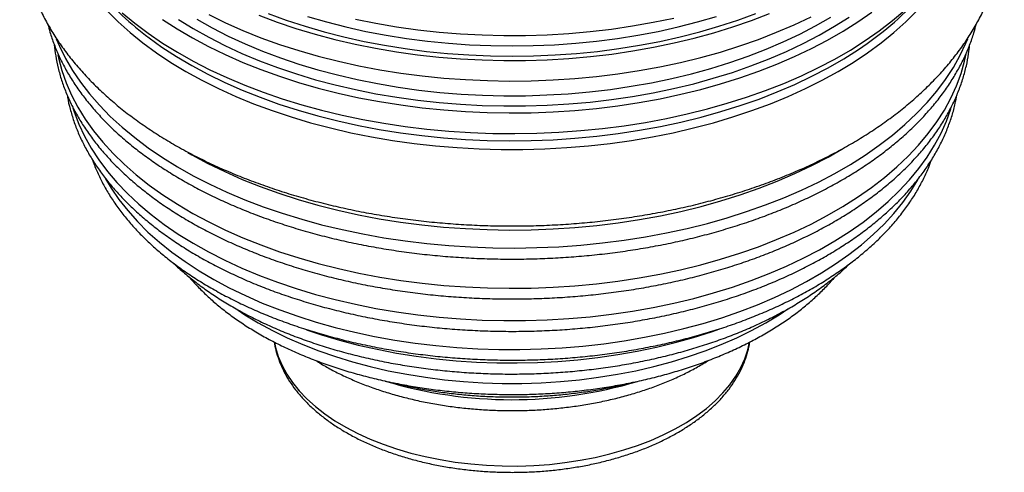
# Paper-space layout '_Isométrica' of a CAD drawing. Header units: millimetres. Extents: x -165 to 165, y -37 to 406.
# Tile 1 of 3: x -165 to 165, y -37 to 115. Entities that reach past the tile are written whole.
import ezdxf

# ---------------------------------------------------------------- set-up
doc = ezdxf.new("R2010")
doc.units = ezdxf.units.MM

psp = doc.layouts.new('_Isométrica')

# ---------------------------------------------------------------- linework, layer by layer
at = {"color": 8, "linetype": 'Continuous', "lineweight": 25, "flags": 128}
for points in [[(-135.78, 118.24), (-132.1, 114.56), (-128.12, 110.98), (-123.85, 107.52), (-119.29, 104.18), (-114.47, 100.97), (-109.39, 97.89), (-104.06, 94.96), (-98.5, 92.17), (-92.71, 89.55), (-86.71, 87.08), (-80.52, 84.78), (-74.14, 82.66), (-67.6, 80.71), (-60.9, 78.94), (-54.06, 77.36), (-47.11, 75.97), (-40.04, 74.77), (-32.88, 73.77), (-25.65, 72.97), (-18.37, 72.36), (-11.04, 71.96), (-3.68, 71.76), (3.68, 71.76), (11.04, 71.96), (18.37, 72.36), (25.65, 72.97), (32.88, 73.77), (40.04, 74.77), (47.11, 75.97), (54.06, 77.36), (60.9, 78.94), (67.6, 80.71), (74.14, 82.66), (80.52, 84.78), (86.71, 87.08), (92.71, 89.55), (98.5, 92.17), (104.06, 94.96), (109.39, 97.89), (114.47, 100.97), (119.29, 104.18), (123.85, 107.52), (128.12, 110.98), (132.1, 114.56), (135.78, 118.24)], [(-130.83, 117.65), (-126.6, 114.14), (-122.08, 110.75), (-117.29, 107.48), (-112.24, 104.35), (-106.94, 101.36), (-101.4, 98.52), (-95.63, 95.84), (-89.65, 93.31), (-83.47, 90.95), (-77.1, 88.76), (-70.57, 86.74), (-63.87, 84.91), (-57.03, 83.26), (-50.07, 81.8), (-42.99, 80.53), (-35.81, 79.46), (-28.56, 78.58), (-21.24, 77.9), (-13.88, 77.42), (-6.48, 77.14), (0.93, 77.07), (8.33, 77.19), (15.72, 77.52), (23.08, 78.05), (30.38, 78.78), (37.62, 79.71), (44.77, 80.83), (51.82, 82.15), (58.75, 83.66), (65.56, 85.35), (72.22, 87.23), (78.71, 89.29), (85.03, 91.52), (91.17, 93.92), (97.09, 96.49), (102.81, 99.22), (108.29, 102.1), (113.53, 105.12), (118.52, 108.29), (123.24, 111.58), (127.69, 115.01), (131.85, 118.55)], [(-117.24, 115.42), (-112.35, 112.24), (-107.21, 109.2), (-101.82, 106.31), (-96.2, 103.57), (-90.36, 100.98), (-84.31, 98.57), (-78.06, 96.32), (-71.64, 94.24), (-65.05, 92.35), (-58.31, 90.64), (-51.43, 89.12), (-44.44, 87.8), (-37.35, 86.66), (-30.17, 85.73), (-22.92, 84.99), (-15.62, 84.46), (-8.28, 84.13), (-0.92, 84), (6.44, 84.08), (13.78, 84.36), (21.1, 84.84), (28.36, 85.53), (35.56, 86.41), (42.68, 87.5), (49.7, 88.77), (56.6, 90.25), (63.37, 91.91), (70, 93.75), (76.47, 95.78), (82.76, 97.99), (88.86, 100.36), (94.76, 102.91), (100.44, 105.61), (105.89, 108.47), (111.09, 111.47), (116.04, 114.62), (120.72, 117.89)], [(-111.92, 115.41), (-106.97, 112.33), (-101.76, 109.4), (-96.31, 106.61), (-90.63, 103.98), (-84.73, 101.52), (-78.64, 99.22), (-72.36, 97.1), (-65.9, 95.15), (-59.29, 93.39), (-52.54, 91.82), (-45.67, 90.44), (-38.69, 89.25), (-31.61, 88.26), (-24.46, 87.48), (-17.25, 86.89), (-10, 86.51), (-2.73, 86.33), (4.55, 86.35), (11.82, 86.58), (19.06, 87.02), (26.25, 87.65), (33.39, 88.49), (40.44, 89.53), (47.4, 90.77), (54.24, 92.2), (60.96, 93.82), (67.53, 95.62), (73.94, 97.61), (80.18, 99.78), (86.23, 102.12), (92.07, 104.63), (97.69, 107.29), (103.08, 110.12), (108.23, 113.09), (113.12, 116.2)], [(-105.72, 115.47), (-100.57, 112.56), (-95.18, 109.81), (-89.57, 107.21), (-83.74, 104.78), (-77.72, 102.51), (-71.51, 100.41), (-65.13, 98.49), (-58.6, 96.75), (-51.93, 95.19), (-45.13, 93.83), (-38.23, 92.66), (-31.24, 91.68), (-24.17, 90.9), (-17.05, 90.32), (-9.89, 89.94), (-2.7, 89.76), (4.5, 89.79), (11.68, 90.02), (18.84, 90.45), (25.95, 91.08), (33, 91.9), (39.97, 92.93), (46.84, 94.15), (53.61, 95.56), (60.25, 97.16), (66.74, 98.95), (73.08, 100.92), (79.24, 103.06), (85.22, 105.37), (90.99, 107.85), (96.55, 110.49), (101.88, 113.28), (106.97, 116.21)], [(-101.72, 117.01), (-96.11, 114.27), (-90.27, 111.69), (-84.22, 109.27), (-77.98, 107.02), (-71.56, 104.95), (-64.98, 103.06), (-58.25, 101.36), (-51.38, 99.84), (-44.4, 98.51), (-37.31, 97.38), (-30.14, 96.45), (-22.89, 95.71), (-15.6, 95.18), (-8.27, 94.85), (-0.92, 94.72), (6.43, 94.8), (13.77, 95.08), (21.08, 95.56), (28.33, 96.24), (35.52, 97.13), (42.63, 98.21), (49.65, 99.49), (56.54, 100.96), (63.31, 102.62), (69.93, 104.46), (76.39, 106.49), (82.68, 108.69), (88.78, 111.07), (94.67, 113.61), (100.34, 116.31)], [(-84.94, 116.83), (-78.83, 114.53), (-72.53, 112.4), (-66.06, 110.45), (-59.44, 108.69), (-52.67, 107.11), (-45.78, 105.73), (-38.78, 104.54), (-31.69, 103.55), (-24.52, 102.76), (-17.29, 102.17), (-10.03, 101.79), (-2.74, 101.61), (4.56, 101.63), (11.85, 101.86), (19.1, 102.3), (26.32, 102.94), (33.47, 103.78), (40.54, 104.82), (47.51, 106.06), (54.37, 107.49), (61.11, 109.11), (67.69, 110.92), (74.12, 112.92), (80.37, 115.09), (86.43, 117.44)], [(-81.84, 117.38), (-75.73, 115.15), (-69.44, 113.09), (-62.98, 111.21), (-56.37, 109.52), (-49.63, 108.02), (-42.76, 106.71), (-35.79, 105.6), (-28.74, 104.68), (-21.61, 103.97), (-14.44, 103.46), (-7.23, 103.15), (0, 103.05), (7.23, 103.15), (14.44, 103.46), (21.61, 103.97), (28.74, 104.68), (35.79, 105.6), (42.76, 106.71), (49.63, 108.02), (56.37, 109.52), (62.98, 111.21), (69.44, 113.09), (75.73, 115.15), (81.84, 117.38)], [(-68.62, 116.41), (-62.23, 114.55), (-55.7, 112.88), (-49.04, 111.4), (-42.25, 110.1), (-35.37, 109), (-28.4, 108.1), (-21.36, 107.4), (-14.27, 106.89), (-7.14, 106.59), (0, 106.49), (7.14, 106.59), (14.27, 106.89), (21.36, 107.4), (28.4, 108.1), (35.37, 109), (42.25, 110.1), (49.04, 111.4), (55.7, 112.88), (62.23, 114.55), (68.62, 116.41)], [(-52.56, 115.51), (-45.68, 114.13), (-38.7, 112.94), (-31.62, 111.95), (-24.47, 111.16), (-17.26, 110.57), (-10.01, 110.19), (-2.73, 110.01), (4.55, 110.04), (11.82, 110.27), (19.06, 110.7), (26.26, 111.34), (33.4, 112.18), (40.45, 113.22), (47.41, 114.45), (54.26, 115.88)], [(-121.75, 109.21), (-117.44, 106.13), (-112.55, 102.94), (-107.4, 99.9), (-102, 97), (-96.37, 94.25), (-90.51, 91.66), (-84.45, 89.24), (-78.2, 86.99), (-71.76, 84.91), (-65.16, 83.02), (-58.41, 81.31), (-51.52, 79.78), (-44.52, 78.45), (-37.41, 77.32), (-30.22, 76.38), (-22.96, 75.65), (-15.64, 75.11), (-8.29, 74.78), (-0.92, 74.65), (6.45, 74.73), (13.81, 75.01), (21.13, 75.49), (28.41, 76.18), (35.62, 77.07), (42.75, 78.15), (49.78, 79.43), (56.7, 80.91), (63.48, 82.57), (70.12, 84.42), (76.6, 86.45), (82.91, 88.66), (89.02, 91.04), (94.93, 93.59), (100.61, 96.3), (106.07, 99.16), (111.29, 102.17), (116.24, 105.32), (119.17, 107.33)], [(-152.9, 108.89), (-151.86, 106.44), (-149.83, 102.32), (-147.46, 98.27), (-144.77, 94.28), (-141.75, 90.37), (-138.42, 86.55), (-134.78, 82.83), (-130.83, 79.2), (-126.6, 75.69), (-122.08, 72.3), (-117.29, 69.04), (-112.24, 65.91), (-106.94, 62.92), (-101.4, 60.08), (-95.63, 57.39), (-89.65, 54.86), (-83.47, 52.5), (-77.1, 50.31), (-70.57, 48.3), (-63.87, 46.46), (-57.03, 44.81), (-50.07, 43.35), (-42.99, 42.08), (-35.81, 41.01), (-28.56, 40.13), (-21.24, 39.45), (-13.88, 38.97), (-6.48, 38.7), (0.93, 38.62), (8.33, 38.75), (15.72, 39.07), (23.08, 39.6), (30.38, 40.33), (37.62, 41.26), (44.77, 42.38), (51.82, 43.7), (58.75, 45.21), (65.56, 46.9), (72.22, 48.78), (78.71, 50.84), (85.03, 53.07), (91.17, 55.48), (97.09, 58.05), (102.81, 60.77), (108.29, 63.65), (113.53, 66.68), (118.52, 69.84), (123.24, 73.14), (127.69, 76.56), (131.85, 80.1), (135.72, 83.75), (139.28, 87.5), (142.54, 91.34), (145.47, 95.27), (148.09, 99.28), (150.37, 103.35), (152.32, 107.47), (152.91, 108.92)], [(-152.33, 103.53), (-152.11, 102.48), (-151.01, 98.28), (-149.56, 94.12), (-147.77, 90), (-145.64, 85.94), (-143.18, 81.94), (-140.39, 78.02), (-137.27, 74.17), (-133.84, 70.42), (-130.1, 66.76), (-126.06, 63.22), (-121.73, 59.78), (-117.12, 56.48), (-112.24, 53.3), (-107.11, 50.26), (-101.72, 47.37), (-96.11, 44.63), (-90.27, 42.05), (-84.22, 39.64), (-77.98, 37.39), (-71.56, 35.32), (-64.98, 33.43), (-58.25, 31.72), (-51.38, 30.2), (-44.4, 28.88), (-37.31, 27.75), (-30.14, 26.81), (-22.89, 26.08), (-15.6, 25.54), (-8.27, 25.21), (-0.92, 25.09), (6.43, 25.16), (13.77, 25.44), (21.08, 25.93), (28.33, 26.61), (35.52, 27.49), (42.63, 28.58), (49.65, 29.85), (56.54, 31.32), (63.31, 32.98), (69.93, 34.83), (76.39, 36.86), (82.68, 39.06), (88.78, 41.43), (94.67, 43.97), (100.34, 46.67), (105.78, 49.53), (110.98, 52.53), (115.93, 55.67), (120.6, 58.95), (125, 62.35), (129.12, 65.87), (132.93, 69.49), (136.44, 73.22), (139.64, 77.05), (142.51, 80.95), (145.06, 84.94), (147.27, 88.98), (149.15, 93.09), (150.68, 97.24), (151.86, 101.43), (152.46, 104.26)], [(-147.3, 85.72), (-146.86, 84.32), (-145.32, 80.21), (-143.43, 76.15), (-141.21, 72.15), (-138.65, 68.21), (-135.76, 64.36), (-132.55, 60.58), (-129.02, 56.9), (-125.19, 53.33), (-121.07, 49.87), (-116.65, 46.52), (-111.96, 43.31), (-107, 40.23), (-101.79, 37.29), (-96.34, 34.51), (-90.66, 31.88), (-84.76, 29.41), (-78.66, 27.11), (-72.38, 24.99), (-65.92, 23.05), (-59.31, 21.28), (-52.56, 19.71), (-45.68, 18.33), (-38.7, 17.14), (-31.62, 16.16), (-24.47, 15.37), (-17.26, 14.78), (-10.01, 14.4), (-2.73, 14.22), (4.55, 14.24), (11.82, 14.47), (19.06, 14.91), (26.26, 15.54), (33.4, 16.38), (40.45, 17.42), (47.41, 18.66), (54.26, 20.09), (60.98, 21.71), (67.55, 23.52), (73.97, 25.51), (80.21, 27.67), (86.25, 30.01), (92.1, 32.52), (97.72, 35.19), (103.12, 38.01), (108.27, 40.99), (113.16, 44.1), (117.78, 47.35), (122.13, 50.72), (126.18, 54.21), (129.94, 57.81), (133.38, 61.52), (136.51, 65.31), (139.32, 69.19), (141.8, 73.14), (143.94, 77.16), (145.74, 81.24), (147.19, 85.35), (147.22, 85.44)], [(-108.72, 70.67), (-107.4, 69.92), (-102, 67.02), (-96.37, 64.27), (-90.51, 61.68), (-84.45, 59.26), (-78.2, 57.01), (-71.76, 54.93), (-65.16, 53.03), (-58.41, 51.32), (-51.52, 49.8), (-44.52, 48.47), (-37.41, 47.34), (-30.22, 46.4), (-22.96, 45.66), (-15.64, 45.13), (-8.29, 44.8), (-0.92, 44.67), (6.45, 44.75), (13.81, 45.03), (21.13, 45.51), (28.41, 46.2), (35.62, 47.08), (42.75, 48.17), (49.78, 49.45), (56.7, 50.92), (63.48, 52.59), (70.12, 54.44), (76.6, 56.47), (82.91, 58.68), (89.02, 61.06), (94.93, 63.61), (100.61, 66.31), (106.07, 69.18), (110.68, 71.82)], [(-136.37, 61.86), (-134.48, 58.7), (-131.87, 54.89), (-128.93, 51.17), (-125.69, 47.53), (-122.13, 43.99), (-118.27, 40.56), (-114.13, 37.24), (-109.7, 34.04), (-105.01, 30.97), (-100.06, 28.04), (-94.87, 25.26), (-89.44, 22.63), (-83.79, 20.15), (-77.94, 17.84), (-71.9, 15.7), (-65.68, 13.74), (-59.31, 11.95), (-52.78, 10.35), (-46.13, 8.94), (-39.36, 7.72), (-32.5, 6.69), (-25.56, 5.86), (-18.56, 5.23), (-11.51, 4.8), (-4.43, 4.58), (2.66, 4.55), (9.74, 4.73), (16.8, 5.11), (23.81, 5.69), (30.77, 6.47), (37.66, 7.44), (44.45, 8.62), (51.13, 9.98), (57.69, 11.54), (64.1, 13.28), (70.36, 15.2), (76.45, 17.29), (82.35, 19.56), (88.05, 21.99), (93.53, 24.59), (98.78, 27.34), (103.8, 30.23), (108.56, 33.26), (113.05, 36.43), (117.26, 39.72), (121.19, 43.12), (124.82, 46.64), (128.15, 50.25), (131.17, 53.95), (133.86, 57.74), (136.17, 61.51)], [(-91.89, 17.74), (-89.61, 16.22), (-85.13, 13.49), (-80.39, 10.9), (-75.42, 8.47), (-70.23, 6.19), (-64.84, 4.08), (-59.25, 2.14), (-53.49, 0.37), (-47.57, -1.21), (-41.51, -2.6), (-35.34, -3.8), (-29.05, -4.81), (-22.69, -5.62), (-16.25, -6.23), (-9.77, -6.64), (-3.26, -6.84), (3.26, -6.84), (9.77, -6.64), (16.25, -6.23), (22.69, -5.62), (29.05, -4.81), (35.34, -3.8), (41.51, -2.6), (47.57, -1.21), (53.49, 0.37), (59.25, 2.14), (64.84, 4.08), (70.23, 6.19), (75.42, 8.47), (80.39, 10.9), (85.13, 13.49), (89.61, 16.22), (92.57, 18.2)], [(-68.92, 11.15), (-63.91, 9.47), (-57.83, 7.66), (-51.6, 6.04), (-45.23, 4.6), (-38.75, 3.35), (-32.16, 2.29), (-25.48, 1.44), (-18.74, 0.78), (-11.95, 0.32), (-5.13, 0.07), (1.71, 0.02), (8.54, 0.17), (15.35, 0.53), (22.12, 1.08), (28.83, 1.84), (35.46, 2.8), (42, 3.95), (48.43, 5.29), (54.73, 6.83), (60.89, 8.55), (66.88, 10.45), (69.73, 11.43)], [(-79.71, 6.95), (-79.33, 5.16), (-78.41, 2.15), (-77.16, -0.82), (-75.56, -3.74), (-73.64, -6.59), (-71.39, -9.36), (-68.83, -12.03), (-65.97, -14.61), (-62.82, -17.07), (-59.39, -19.4), (-55.71, -21.6), (-51.78, -23.65), (-47.63, -25.55), (-43.27, -27.29), (-38.71, -28.85), (-33.99, -30.24), (-29.12, -31.45), (-24.13, -32.46), (-19.03, -33.29), (-13.84, -33.92), (-8.59, -34.34), (-3.31, -34.57), (1.99, -34.6), (7.28, -34.42), (12.53, -34.04), (17.74, -33.46), (22.86, -32.69), (27.89, -31.72), (32.79, -30.56), (37.55, -29.22), (42.14, -27.69), (46.56, -26), (50.76, -24.14), (54.75, -22.13), (58.5, -19.96), (61.99, -17.66), (65.21, -15.23), (68.14, -12.69), (70.78, -10.03), (73.1, -7.29), (75.11, -4.46), (76.79, -1.56), (78.13, 1.4), (79.13, 4.41), (79.72, 7.01)]]:
    psp.add_lwpolyline(points, dxfattribs=at)
at = {"color": 7, "linetype": 'Continuous', "lineweight": 25}
for centre, radius, start, end in [((-62.86, 188.93), 99.11, 219.9808, 233.5467), ((61.28, 190.5), 101.33, 304.8417, 319.9131)]:
    psp.add_arc(centre, radius, start, end, dxfattribs=at)
at = {"color": 8, "linetype": 'Continuous', "lineweight": 25}
psp.add_arc((0.01, 135.68), 148, 253.2791, 286.5439, dxfattribs=at)
at = {"color": 7, "linetype": 'Continuous', "lineweight": 25}
for points, knots in [([(-155.7, 183.17), (-156.48, 181.72), (-158.05, 178.82), (-160.02, 174.36), (-161.7, 169.84), (-163.04, 165.29), (-164.06, 160.72), (-164.76, 156.14), (-165.14, 151.55), (-165.2, 146.97), (-164.94, 142.4), (-164.37, 137.85), (-163.48, 133.33), (-162.29, 128.84), (-160.78, 124.39), (-158.96, 119.99), (-156.84, 115.65), (-154.41, 111.36), (-151.67, 107.15), (-148.64, 103.01), (-145.3, 98.96), (-141.67, 95), (-137.75, 91.16), (-133.56, 87.43), (-129.1, 83.82), (-124.38, 80.35), (-119.42, 77.02), (-114.23, 73.84), (-108.82, 70.81), (-103.2, 67.94), (-97.39, 65.23), (-91.4, 62.7), (-85.24, 60.33), (-78.93, 58.13), (-72.47, 56.11), (-65.88, 54.27), (-59.17, 52.61), (-52.35, 51.13), (-45.44, 49.84), (-38.44, 48.73), (-31.38, 47.81), (-24.26, 47.07), (-17.1, 46.53), (-9.9, 46.17), (-2.69, 46.01), (4.52, 46.03), (11.73, 46.24), (18.92, 46.65), (26.07, 47.24), (33.17, 48.02), (40.22, 48.99), (47.19, 50.15), (54.08, 51.49), (60.87, 53.01), (67.55, 54.72), (74.11, 56.6), (80.53, 58.67), (86.81, 60.91), (92.93, 63.32), (98.88, 65.9), (104.65, 68.66), (110.23, 71.57), (115.6, 74.65), (120.76, 77.89), (125.69, 81.28), (130.37, 84.82), (134.81, 88.5), (138.97, 92.32), (142.86, 96.26), (146.46, 100.32), (149.76, 104.48), (152.75, 108.74), (155.43, 113.08), (157.79, 117.49), (159.82, 121.96), (161.53, 126.48), (162.91, 131.02), (163.97, 135.59), (164.7, 140.18), (165.11, 144.76), (165.21, 149.35), (164.98, 153.92), (164.45, 158.47), (163.6, 163), (162.43, 167.49), (160.97, 171.94), (159.17, 176.34), (157.43, 180.05), (156.18, 182.25), (155.73, 183.04)], [0, 0, 0, 0, 0.011332, 0.022699, 0.033959, 0.04512, 0.05619, 0.067184, 0.07812, 0.089019, 0.099901, 0.110783, 0.121684, 0.132627, 0.143628, 0.154706, 0.165871, 0.177133, 0.188495, 0.199958, 0.211516, 0.223161, 0.234883, 0.246667, 0.258503, 0.270376, 0.282275, 0.29419, 0.306114, 0.318036, 0.329954, 0.341863, 0.353762, 0.365649, 0.377524, 0.389386, 0.401238, 0.413078, 0.424908, 0.436729, 0.448542, 0.46035, 0.472152, 0.483951, 0.495747, 0.507543, 0.51934, 0.531138, 0.542939, 0.554745, 0.566558, 0.578377, 0.590206, 0.602045, 0.613896, 0.62576, 0.637637, 0.649529, 0.661436, 0.673358, 0.685295, 0.697245, 0.709207, 0.721176, 0.733146, 0.745111, 0.757059, 0.768981, 0.780864, 0.792694, 0.804456, 0.816136, 0.827723, 0.839209, 0.850587, 0.861859, 0.87303, 0.88411, 0.895112, 0.906054, 0.916955, 0.927838, 0.938719, 0.949617, 0.960554, 0.971548, 0.982616, 0.993771, 1, 1, 1, 1]), ([(-155.72, 113.77), (-155.5, 112.89), (-154.93, 110.62), (-153.67, 107.03), (-151.98, 102.98), (-149.96, 98.98), (-147.65, 95.04), (-145.03, 91.16), (-142.12, 87.36), (-138.92, 83.63), (-135.44, 80), (-131.68, 76.46), (-127.65, 73.03), (-123.37, 69.72), (-118.84, 66.52), (-114.06, 63.45), (-109.06, 60.5), (-103.84, 57.7), (-98.42, 55.04), (-92.8, 52.53), (-86.99, 50.17), (-81.01, 47.96), (-74.87, 45.92), (-68.58, 44.04), (-62.16, 42.32), (-55.61, 40.78), (-48.95, 39.42), (-42.2, 38.22), (-35.36, 37.21), (-28.45, 36.37), (-21.49, 35.72), (-14.48, 35.25), (-7.44, 34.97), (-0.39, 34.86), (6.66, 34.95), (13.69, 35.21), (20.7, 35.66), (27.67, 36.29), (34.59, 37.11), (41.43, 38.1), (48.2, 39.27), (54.87, 40.62), (61.43, 42.14), (67.86, 43.84), (74.17, 45.7), (80.33, 47.72), (86.32, 49.91), (92.15, 52.25), (97.79, 54.75), (103.24, 57.39), (108.49, 60.18), (113.52, 63.11), (118.32, 66.17), (122.89, 69.36), (127.21, 72.67), (131.27, 76.1), (135.07, 79.64), (138.59, 83.27), (141.83, 87), (144.79, 90.82), (147.44, 94.72), (149.8, 98.68), (151.85, 102.7), (153.58, 106.77), (154.88, 110.44), (155.47, 112.77), (155.7, 113.71)], [0, 0, 0, 0, 0.009947, 0.025447, 0.040986, 0.056571, 0.072202, 0.087878, 0.103595, 0.119348, 0.135132, 0.15094, 0.166767, 0.182607, 0.198455, 0.214309, 0.230165, 0.24602, 0.261873, 0.277723, 0.293569, 0.309411, 0.325248, 0.341081, 0.35691, 0.372735, 0.388556, 0.404374, 0.420189, 0.436002, 0.451813, 0.467622, 0.48343, 0.499238, 0.515045, 0.530853, 0.546662, 0.562471, 0.578283, 0.594096, 0.609912, 0.625731, 0.641554, 0.657381, 0.673212, 0.689047, 0.704888, 0.720734, 0.736585, 0.752441, 0.768303, 0.784168, 0.800037, 0.815907, 0.831777, 0.847642, 0.8635, 0.879346, 0.895174, 0.910979, 0.926755, 0.942493, 0.95819, 0.973841, 0.989444, 1, 1, 1, 1]), ([(-153.57, 106.9), (-153.43, 105.65), (-153.14, 103.02), (-152.31, 99.05), (-151.17, 94.98), (-149.71, 90.95), (-147.94, 86.96), (-145.87, 83.02), (-143.49, 79.14), (-140.82, 75.33), (-137.85, 71.59), (-134.59, 67.94), (-131.06, 64.38), (-127.25, 60.92), (-123.17, 57.57), (-118.84, 54.33), (-114.27, 51.21), (-109.46, 48.23), (-104.43, 45.37), (-99.18, 42.66), (-93.73, 40.09), (-88.09, 37.68), (-82.27, 35.41), (-76.29, 33.31), (-70.15, 31.36), (-63.86, 29.59), (-57.45, 27.98), (-50.92, 26.54), (-44.29, 25.28), (-37.56, 24.2), (-30.77, 23.3), (-23.9, 22.57), (-17, 22.03), (-10.05, 21.67), (-3.09, 21.5), (3.88, 21.51), (10.84, 21.7), (17.78, 22.08), (24.69, 22.65), (31.54, 23.39), (38.33, 24.31), (45.04, 25.42), (51.66, 26.7), (58.18, 28.15), (64.58, 29.78), (70.85, 31.57), (76.97, 33.54), (82.94, 35.66), (88.74, 37.94), (94.36, 40.38), (99.79, 42.96), (105.01, 45.69), (110.02, 48.56), (114.81, 51.57), (119.36, 54.7), (123.67, 57.96), (127.72, 61.33), (131.51, 64.81), (135.02, 68.4), (138.26, 72.08), (141.2, 75.85), (143.85, 79.7), (146.2, 83.61), (148.24, 87.59), (149.97, 91.61), (151.39, 95.68), (152.48, 99.77), (153.21, 103.49), (153.45, 105.84), (153.54, 106.82)], [0, 0, 0, 0, 0.0134, 0.0280953, 0.0428144, 0.0575674, 0.0723613, 0.0872, 0.102084, 0.1170114, 0.1319782, 0.1469789, 0.1620077, 0.1770584, 0.1921256, 0.2072042, 0.2222901, 0.23738, 0.2524708, 0.2675603, 0.2826473, 0.2977307, 0.3128102, 0.3278854, 0.3429563, 0.3580229, 0.3730855, 0.3881444, 0.4031999, 0.4182523, 0.4333022, 0.44835, 0.463396, 0.4784409, 0.493485, 0.5085288, 0.5235727, 0.5386172, 0.5536627, 0.5687097, 0.5837586, 0.5988099, 0.6138641, 0.6289216, 0.643983, 0.6590485, 0.6741185, 0.6891935, 0.7042735, 0.7193587, 0.7344491, 0.7495443, 0.7646438, 0.7797468, 0.7948518, 0.8099564, 0.8250576, 0.8401519, 0.8552348, 0.8703011, 0.8853449, 0.9003598, 0.9153395, 0.9302784, 0.945172, 0.9600182, 0.9748179, 0.989575, 1, 1, 1, 1]), ([(-149.24, 90.02), (-149.21, 89.78), (-148.99, 88.18), (-148.27, 85.26), (-147.08, 81.24), (-145.55, 77.27), (-143.72, 73.34), (-141.58, 69.47), (-139.14, 65.65), (-136.4, 61.91), (-133.37, 58.24), (-130.06, 54.67), (-126.46, 51.18), (-122.6, 47.8), (-118.48, 44.53), (-114.11, 41.38), (-109.49, 38.36), (-104.65, 35.46), (-99.58, 32.71), (-94.31, 30.09), (-88.83, 27.62), (-83.18, 25.3), (-77.35, 23.14), (-71.36, 21.15), (-65.22, 19.31), (-58.94, 17.64), (-52.54, 16.15), (-46.04, 14.82), (-39.44, 13.68), (-32.75, 12.71), (-26, 11.92), (-19.19, 11.32), (-12.35, 10.9), (-5.48, 10.66), (1.41, 10.6), (8.29, 10.73), (15.15, 11.05), (21.98, 11.54), (28.76, 12.22), (35.49, 13.08), (42.14, 14.13), (48.7, 15.34), (55.17, 16.74), (61.52, 18.3), (67.74, 20.04), (73.82, 21.94), (79.74, 24.01), (85.5, 26.23), (91.09, 28.61), (96.48, 31.14), (101.67, 33.81), (106.65, 36.63), (111.41, 39.58), (115.93, 42.66), (120.21, 45.87), (124.24, 49.19), (128, 52.63), (131.49, 56.17), (134.7, 59.8), (137.62, 63.52), (140.25, 67.32), (142.57, 71.19), (144.59, 75.12), (146.29, 79.1), (147.67, 83.12), (148.67, 86.76), (149.07, 89.07), (149.23, 90.01)], [0, 0, 0, 0, 0.002699, 0.018013, 0.033356, 0.048738, 0.064166, 0.079642, 0.095167, 0.110738, 0.126349, 0.141995, 0.157669, 0.173365, 0.189077, 0.204799, 0.220528, 0.23626, 0.251991, 0.267721, 0.283447, 0.299169, 0.314887, 0.3306, 0.346308, 0.362012, 0.377712, 0.393407, 0.4091, 0.424789, 0.440476, 0.456161, 0.471844, 0.487527, 0.503208, 0.51889, 0.534572, 0.550256, 0.56594, 0.581627, 0.597316, 0.613008, 0.628703, 0.644403, 0.660107, 0.675816, 0.69153, 0.707249, 0.722974, 0.738705, 0.754441, 0.770181, 0.785926, 0.801673, 0.81742, 0.833164, 0.848901, 0.864625, 0.880332, 0.896015, 0.911667, 0.927281, 0.942851, 0.958372, 0.973842, 0.989262, 1, 1, 1, 1]), ([(-140.71, 68.21), (-140.58, 67.79), (-140.01, 66.06), (-138.69, 63.07), (-136.77, 59.24), (-134.52, 55.48), (-131.97, 51.78), (-129.13, 48.15), (-126.01, 44.6), (-122.6, 41.15), (-118.91, 37.8), (-114.97, 34.56), (-110.77, 31.43), (-106.32, 28.43), (-101.64, 25.55), (-96.74, 22.81), (-91.62, 20.21), (-86.31, 17.76), (-80.81, 15.46), (-75.13, 13.32), (-69.29, 11.33), (-63.3, 9.51), (-57.17, 7.86), (-50.92, 6.37), (-44.55, 5.07), (-38.09, 3.93), (-31.55, 2.98), (-24.94, 2.2), (-18.28, 1.61), (-11.58, 1.2), (-4.85, 0.98), (1.89, 0.94), (8.62, 1.08), (15.34, 1.41), (22.02, 1.92), (28.66, 2.62), (35.23, 3.49), (41.73, 4.55), (48.13, 5.78), (54.43, 7.18), (60.62, 8.76), (66.67, 10.51), (72.58, 12.42), (78.33, 14.5), (83.91, 16.73), (89.31, 19.12), (94.51, 21.65), (99.51, 24.33), (104.3, 27.15), (108.85, 30.1), (113.17, 33.18), (117.24, 36.38), (121.05, 39.7), (124.59, 43.12), (127.85, 46.64), (130.83, 50.26), (133.51, 53.95), (135.9, 57.72), (137.97, 61.56), (139.59, 65.04), (140.38, 67.27), (140.7, 68.18)], [0, 0, 0, 0, 0.005389, 0.022311, 0.039287, 0.056321, 0.073411, 0.090551, 0.107736, 0.124956, 0.142205, 0.159476, 0.176761, 0.194055, 0.211354, 0.228655, 0.245953, 0.263248, 0.280538, 0.297823, 0.315103, 0.332377, 0.349646, 0.36691, 0.384169, 0.401425, 0.418676, 0.435925, 0.453172, 0.470417, 0.48766, 0.504903, 0.522146, 0.53939, 0.556635, 0.573881, 0.59113, 0.608382, 0.625637, 0.642897, 0.660162, 0.677432, 0.694707, 0.711989, 0.729278, 0.746573, 0.763874, 0.781182, 0.798495, 0.815811, 0.83313, 0.850447, 0.867757, 0.885056, 0.902338, 0.919595, 0.936819, 0.954002, 0.971135, 0.988213, 1, 1, 1, 1]), ([(-113.66, 33.63), (-113.6, 33.57), (-112.44, 32.4), (-109.94, 30.21), (-106.13, 27.09), (-102.04, 24.09), (-97.71, 21.22), (-93.16, 18.47), (-88.38, 15.87), (-83.39, 13.4), (-78.21, 11.09), (-72.84, 8.93), (-67.3, 6.92), (-61.61, 5.08), (-55.77, 3.41), (-49.8, 1.9), (-43.72, 0.57), (-37.53, -0.59), (-31.26, -1.57), (-24.91, -2.37), (-18.51, -2.99), (-12.06, -3.42), (-5.58, -3.67), (0.9, -3.74), (7.39, -3.62), (13.86, -3.32), (20.3, -2.83), (26.69, -2.17), (33.01, -1.32), (39.26, -0.29), (45.42, 0.92), (51.47, 2.3), (57.41, 3.85), (63.21, 5.58), (68.86, 7.46), (74.35, 9.51), (79.66, 11.71), (84.8, 14.07), (89.73, 16.58), (94.45, 19.22), (98.95, 22.01), (103.22, 24.92), (107.23, 27.97), (110.64, 30.79), (112.6, 32.65), (113.4, 33.41)], [0, 0, 0, 0, 0.001293, 0.025207, 0.049153, 0.073122, 0.097105, 0.121094, 0.145084, 0.169071, 0.193051, 0.217024, 0.24099, 0.264946, 0.288895, 0.312835, 0.336768, 0.360694, 0.384615, 0.408531, 0.432442, 0.456351, 0.480258, 0.504163, 0.528069, 0.551975, 0.575884, 0.599794, 0.623709, 0.647628, 0.671553, 0.695485, 0.719424, 0.743372, 0.767329, 0.791296, 0.815273, 0.83926, 0.863257, 0.887263, 0.911277, 0.935295, 0.959313, 0.983324, 1, 1, 1, 1]), ([(-108.32, 28.93), (-108.24, 28.83), (-107.28, 27.61), (-105.16, 25.36), (-101.97, 22.21), (-98.48, 19.16), (-94.73, 16.23), (-90.74, 13.42), (-86.5, 10.74), (-82.04, 8.19), (-77.37, 5.78), (-72.49, 3.52), (-67.43, 1.42), (-62.2, -0.53), (-56.8, -2.32), (-51.26, -3.94), (-45.59, -5.4), (-39.8, -6.68), (-33.9, -7.78), (-27.93, -8.71), (-21.87, -9.45), (-15.77, -10.02), (-9.62, -10.39), (-3.45, -10.59), (2.73, -10.6), (8.91, -10.43), (15.06, -10.07), (21.17, -9.53), (27.23, -8.8), (33.21, -7.9), (39.12, -6.81), (44.92, -5.56), (50.61, -4.12), (56.16, -2.52), (61.58, -0.75), (66.83, 1.18), (71.91, 3.27), (76.81, 5.51), (81.51, 7.9), (86, 10.44), (90.27, 13.11), (94.3, 15.91), (98.08, 18.84), (101.62, 21.88), (104.86, 25.04), (107.07, 27.38), (108.12, 28.69), (108.27, 28.88)], [0, 0, 0, 0, 0.002129, 0.025108, 0.048147, 0.071233, 0.094353, 0.117494, 0.140647, 0.163805, 0.186961, 0.210112, 0.233255, 0.25639, 0.279515, 0.302631, 0.325737, 0.348836, 0.371927, 0.395012, 0.418091, 0.441166, 0.464238, 0.487308, 0.510377, 0.533446, 0.556516, 0.579589, 0.602666, 0.625747, 0.648834, 0.671928, 0.69503, 0.718141, 0.741263, 0.764395, 0.787539, 0.810695, 0.833861, 0.857038, 0.880223, 0.903412, 0.926601, 0.94978, 0.97294, 0.99607, 1, 1, 1, 1]), ([(-79.73, 7.04), (-79.67, 6.58), (-79.47, 5.1), (-78.79, 2.62), (-77.73, -0.37), (-76.34, -3.31), (-74.66, -6.2), (-72.67, -9.02), (-70.39, -11.75), (-67.82, -14.4), (-64.97, -16.93), (-61.86, -19.35), (-58.51, -21.64), (-54.92, -23.8), (-51.11, -25.8), (-47.1, -27.66), (-42.92, -29.35), (-38.56, -30.88), (-34.06, -32.25), (-29.43, -33.43), (-24.68, -34.44), (-19.84, -35.28), (-14.93, -35.92), (-9.96, -36.39), (-4.95, -36.66), (0.08, -36.76), (5.1, -36.66), (10.11, -36.38), (15.08, -35.91), (19.99, -35.25), (24.82, -34.42), (29.56, -33.4), (34.19, -32.21), (38.69, -30.84), (43.04, -29.31), (47.22, -27.61), (51.23, -25.75), (55.03, -23.73), (58.63, -21.57), (61.99, -19.26), (65.12, -16.81), (67.98, -14.24), (70.56, -11.56), (72.86, -8.77), (74.86, -5.89), (76.55, -2.93), (77.92, 0.08), (78.95, 3.14), (79.55, 5.47), (79.7, 6.77), (79.74, 7.04)], [0, 0, 0, 0, 0.009147, 0.029559, 0.050073, 0.070737, 0.091578, 0.112605, 0.133808, 0.155162, 0.176635, 0.198194, 0.219807, 0.241449, 0.2631, 0.284743, 0.306373, 0.327985, 0.349578, 0.371152, 0.392708, 0.414249, 0.435777, 0.457295, 0.478807, 0.500315, 0.521822, 0.543332, 0.564847, 0.586371, 0.607906, 0.629456, 0.651024, 0.672612, 0.694224, 0.715861, 0.737524, 0.759211, 0.780918, 0.80264, 0.824359, 0.846055, 0.8677, 0.88926, 0.910698, 0.931979, 0.953072, 0.973966, 0.994668, 1, 1, 1, 1]), ([(-65.82, 0.85), (-65.23, 0.47), (-63.43, -0.69), (-60.16, -2.49), (-56.05, -4.54), (-51.74, -6.43), (-47.25, -8.16), (-42.6, -9.74), (-37.81, -11.14), (-32.88, -12.38), (-27.84, -13.44), (-22.71, -14.32), (-17.5, -15.02), (-12.23, -15.53), (-6.92, -15.87), (-1.58, -16.01), (3.76, -15.98), (9.08, -15.75), (14.38, -15.34), (19.63, -14.75), (24.81, -13.98), (29.9, -13.03), (34.9, -11.9), (39.77, -10.59), (44.51, -9.12), (49.1, -7.48), (53.51, -5.68), (57.75, -3.73), (61.77, -1.61), (64.48, -0.07), (65.78, 0.8), (65.89, 0.87)], [0, 0, 0, 0, 0.017618, 0.053976, 0.09033, 0.12667, 0.162992, 0.199291, 0.235569, 0.271825, 0.308062, 0.344281, 0.380486, 0.41668, 0.452866, 0.489047, 0.525226, 0.561407, 0.597592, 0.633785, 0.669989, 0.706207, 0.742443, 0.7787, 0.81498, 0.851287, 0.887622, 0.923985, 0.960375, 0.99679, 1, 1, 1, 1]), ([(-40.21, -6.55), (-39.49, -6.74), (-37.04, -7.38), (-32.72, -8.28), (-27.29, -9.27), (-21.76, -10.07), (-16.18, -10.69), (-10.54, -11.12), (-4.87, -11.38), (0.81, -11.44), (6.49, -11.32), (12.16, -11.02), (17.78, -10.53), (23.35, -9.86), (28.85, -9.01), (34.26, -7.97), (38.19, -7.11), (40.29, -6.55), (40.65, -6.45)], [0, 0, 0, 0, 0.028302, 0.096732, 0.165134, 0.233512, 0.301871, 0.370215, 0.438549, 0.506879, 0.575209, 0.643542, 0.711884, 0.780239, 0.848612, 0.917009, 0.985433, 1, 1, 1, 1])]:
    psp.add_open_spline(points, degree=3, knots=knots, dxfattribs=at)

doc.saveas('drawing.dxf')
